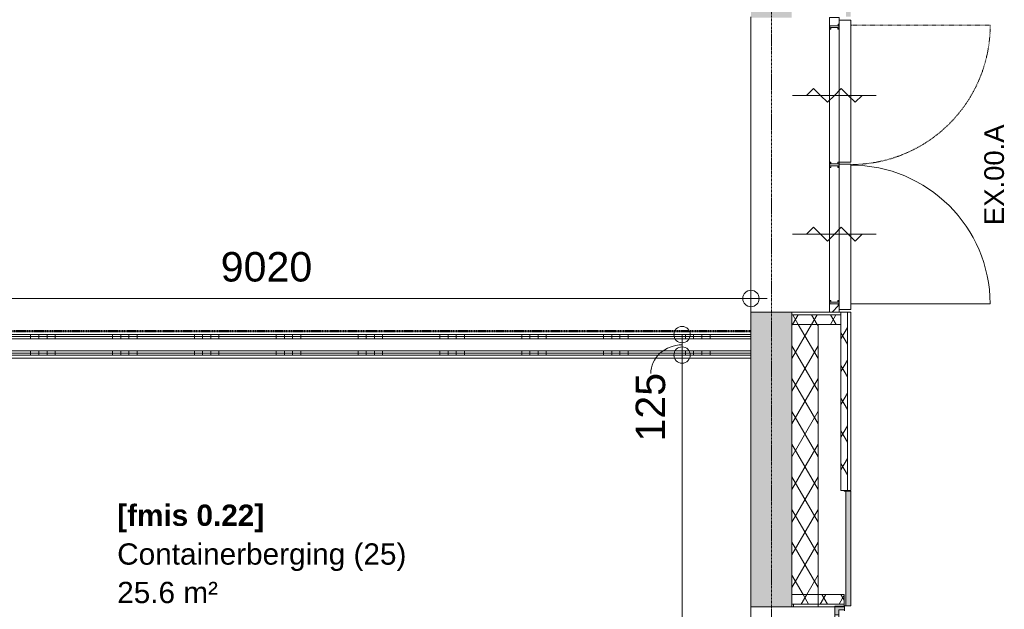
# Model space of a CAD drawing. Header units: millimetres. Extents: x 522 to 75900, y -25803 to 58941.
# Tile 127 of 134: x 48609 to 54623, y 42029 to 45632. Entities that reach past the tile are written whole.
import ezdxf

# ---------------------------------------------------------------- set-up
doc = ezdxf.new("R2010")
doc.units = ezdxf.units.MM
for name, pattern in [('BE_Brand', [10, 5, -2, 1, -2]), ('Dash', [6.35, 3.175, -3.175]), ('Dot', [4.7625, 0, -4.7625]), ('Grid Line', [22.225, 12.7, -3.175, 3.175, -3.175]), ('Overhead', [3.96875, 2.38125, -1.5875])]:
    doc.linetypes.add(name, pattern=pattern)
for name, color, linetype, lineweight in [('00_Algemeen', 7, 'Dot', 9), ('00_Algemeen-100', 7, 'Continuous', 9), ('22_Metselwerk', 7, 'Continuous', 9), ('30_Kozijnen-ramen-deuren', 7, 'Continuous', 9), ('42_Dekvloeren en vloersystemen', 7, 'Continuous', 9)]:
    doc.layers.add(name, color=color, linetype=linetype, lineweight=lineweight)
doc.styles.add('Arial', font='arial.ttf', dxfattribs={"height": 180})
doc.styles.add('Arial_1', font='arial.ttf', dxfattribs={"height": 130})
doc.styles.add('Arial_4', font='arial.ttf', dxfattribs={"height": 120})
doc.styles.add('Arial_B', font='arialbd.ttf', dxfattribs={"height": 130})
doc.dimstyles.new('1_8mm_continuous_mm_zwart', dxfattribs={"dimscale": 304.8, "dimtxt": 183.646692, "dimasz": 0.328084, "dimexe": 0.328084, "dimexo": 0.0625, "dimgap": 0.164042, "dimtad": 1, "dimdec": 0, "dimzin": 0, "dimdsep": 46, "dimtxsty": 'Arial', "dimblk1": 'DOTBLANK', "dimblk2": 'DOTBLANK', "dimsah": 1, "dimcen": 0.09, "dimdle": 0.328084, "dimazin": 0, "dimtfac": 1, "dimtdec": 4, "dimtix": 1, "dimtmove": 0, "dimatfit": 3, "dimfxl": 0.328084, "dimfxlon": 1, "dimtvp": 1, "dimtolj": 1, "dimtzin": 0, "dimarcsym": 2})
doc.dimstyles.new('1_8mm_continuous_mm_zwart_1', dxfattribs={"dimscale": 304.8, "dimtxt": 183.646692, "dimasz": 0.328084, "dimexe": 0.328084, "dimexo": 0.0625, "dimgap": 0.164042, "dimtad": 1, "dimdec": 0, "dimzin": 0, "dimdsep": 46, "dimtxsty": 'Arial', "dimblk1": 'DOTBLANK', "dimblk2": 'DOTBLANK', "dimsah": 1, "dimcen": 0.09, "dimdle": 0.328084, "dimazin": 0, "dimtfac": 1, "dimtdec": 4, "dimtix": 1, "dimtmove": 2, "dimatfit": 3, "dimfxl": 0.328084, "dimfxlon": 1, "dimtvp": 1, "dimtolj": 1, "dimtzin": 0, "dimarcsym": 2})
doc.dimstyles.new('1_8mm_continuous_mm_zwart_2', dxfattribs={"dimscale": 304.8, "dimtxt": 183.646692, "dimasz": 0.328084, "dimexe": 0.328084, "dimexo": 0.0625, "dimgap": 0.164042, "dimtad": 1, "dimdec": 0, "dimzin": 0, "dimdsep": 46, "dimtxsty": 'Arial', "dimblk1": 'DOTBLANK', "dimblk2": 'DOTBLANK', "dimsah": 1, "dimcen": 0.09, "dimdle": 0.328084, "dimazin": 0, "dimtfac": 1, "dimtdec": 4, "dimtix": 1, "dimtmove": 1, "dimatfit": 3, "dimfxl": 0.328084, "dimfxlon": 1, "dimtvp": 1, "dimtolj": 1, "dimtzin": 0, "dimarcsym": 2})
pattern_1 = [(90, (47675, 43582.5), (-500, 3e-14), []), (90, (47725, 43582.5), (-500, 3e-14), []), (90, (47775, 43582.5), (-500, 3e-14), []), (90, (47825, 43582.5), (-500, 3e-14), [])]

# ---------------------------------------------------------------- blocks, each defined once
blk = doc.blocks.new('FRA_R12_AWT_CON_Betonwerk_R20_rvt-1-100 - Plattegrond - Begane grond')
at = {"layer": '22_Metselwerk', "lineweight": 13, "true_color": 0xc0c0c0}
h = blk.add_hatch(dxfattribs=at)
h.set_pattern_fill('FP_141', color=9, style=0, pattern_type=2)
h.set_pattern_definition([(45, (0, 0), (-106.06602, 106.06602), []), (135, (0, 0), (-106.06602, -106.06602), []), (50, (0, 0), (358.6306, -31.3759), [37.5, -412.5]), (355, (0, 0), (-69.3761, 376.0957), [30, -330]), (100.451, (29.9, -2.6), (289.2568, 344.7173), [31.87, -350.571]), (46.184, (0, 100), (533.62, -82.7615), [56.25, -618.75]), (96.636, (44.47, 93.1), (467.3284, 487.0622), [47.805, -525.856]), (351.184, (0, 100), (467.3326, 487.058), [45, -495]), (21, (50, 75), (298.4541, -201.3095), [37.5, -412.5]), (326, (50, 75), (121.6571, 362.5749), [30, -330]), (71.451, (74.87, 58.22), (420.112, 161.2621), [31.87, -350.571]), (37.5, (0, 0), (6.07993, 166.44693), [3.353, -322.647, 3.353, -331.647, -331.25]), (37.5, (0, 0), (6.07993, 166.44693), [-661, 3.353, -327.897]), (7.5, (0, 0), (131.53477, 197.20586), [3.353, -187.647, 3.353, -315.147, -126.25]), (7.5, (0, 0), (131.53477, 197.20586), [-509.5, 3.353, -122.897]), (327.5, (-111.5, 0), (266.91122, -11.27744), [3.353, -121.647, 3.353, -386.647, -517.5]), (327.5, (-111.5, 0), (266.91122, -11.27744), [-515, 3.353, -514.147]), (317.5, (-161.5, 0), (291.5931, 50.0525), [3.353, -159.147, 3.353, -255.647, -367.5]), (317.5, (-161.5, 0), (291.5931, 50.0525), [-421.5, 3.353, -364.147]), (317.5, (-161.5, 0), (291.5931, 50.0525), [3.353, -159.147, 3.353, -255.647, -367.5]), (317.5, (-161.5, 0), (291.5931, 50.0525), [-421.5, 3.353, -364.147])])
h.paths.add_polyline_path([(53171.6, 9850), (53325, 9850), (53325, 10380), (53075, 10380), (53075, 9850)], flags=0)
h.paths.add_polyline_path([(53325, 11420), (53325, 12180), (53075, 12180), (53075, 11420)], flags=0)
h.paths.add_polyline_path([(53075, 13220), (53325, 13220), (53325, 13980), (53075, 13980)], flags=0)
h.paths.add_polyline_path([(53325, 15020), (53325, 15780), (53075, 15780), (53075, 15020)], flags=0)
h.paths.add_polyline_path([(53075, 16820), (53325, 16820), (53325, 17580), (53075, 17580), (53075, 17357.1)], flags=0)
h.paths.add_polyline_path([(53075, 18620), (53325, 18620), (53325, 19380), (53075, 19380), (53075, 18940.1)], flags=0)
h.paths.add_polyline_path([(53325, 20420), (53325, 21180), (53075, 21180), (53075, 20420)], flags=0)
h.paths.add_polyline_path([(53075, 22220), (53325, 22220), (53325, 22980), (53075, 22980)], flags=0)
h.paths.add_polyline_path([(53325, 24020), (53325, 26545), (53075, 26545), (53075, 24020)], flags=0)
h.paths.add_polyline_path([(53325, 27645), (53325, 29445), (53075, 29445), (53075, 27645)], flags=0)
h.paths.add_polyline_path([(53325, 31245), (53325, 33045), (53075, 33045), (53075, 31245)], flags=0)
h.paths.add_polyline_path([(53325, 34845), (53325, 36645), (53075, 36645), (53075, 34845)], flags=0)
h.paths.add_polyline_path([(53171.6, 38445), (53325, 38445), (53325, 40245), (53075, 40245), (53075, 38445)], flags=0)
h.paths.add_polyline_path([(53075, 42045), (53325, 42045), (53325, 43845), (53075, 43845), (53075, 42684.9)], flags=0)
h.paths.add_polyline_path([(53325, 45645), (53325, 53325), (53075, 53325), (53075, 45645), (53171.6, 45645)], flags=0)
at = {"layer": '22_Metselwerk', "lineweight": 13}
for p, q in [((53325, 43845), (53075, 43845)), ((53075, 43845), (53075, 42045)), ((53325, 42045), (53325, 43845)), ((53075, 42045), (53325, 42045))]:
    blk.add_line(p, q, dxfattribs=at)
blk = doc.blocks.new('31_DO_PR dubbel - S1_DD_e_02-9830485-100 - Plattegrond - Begane grond')
at = {"layer": '00_Algemeen', "linetype": 'Continuous', "true_color": 0xc0c0c0}
h = blk.add_hatch(dxfattribs=at)
h.set_pattern_fill('FP_151', color=9, style=0, pattern_type=2)
h.set_pattern_definition([(135, (44865.85, -53666.5), (-70.71068, -70.71068), [])])
h.paths.add_polyline_path([(1020.8, -88.8), (1020.8, -51.5), (980.8, -51.5), (980.8, -59), (970.8, -59), (970.8, -108.5), (955.8, -108.5), (955.8, -111.5), (1020.8, -111.5)], flags=0)
h.paths.add_polyline_path([(-714.2, -108.5), (-729.2, -108.5), (-729.2, -59), (-739.2, -59), (-739.2, -51.5), (-779.2, -51.5), (-779.2, -111.5), (-714.2, -111.5)], flags=0)
at = {"layer": '00_Algemeen', "linetype": 'Continuous'}
for p, q in [((-303.5, 173.5), (-303.5, -336.5)), ((545.2, 173.5), (545.2, -336.5)), ((-261.1, 45.8), (-303.5, 88.2)), ((587.6, 45.8), (545.2, 88.2)), ((-345.9, -39.1), (-303.5, 3.4)), ((-303.5, 3.4), (-261.1, 45.8)), ((502.8, -39.1), (545.2, 3.4)), ((545.2, 3.4), (587.6, 45.8)), ((-303.5, -81.5), (-345.9, -39.1)), ((545.2, -81.5), (502.8, -39.1)), ((-261.1, -123.9), (-303.5, -81.5)), ((587.6, -123.9), (545.2, -81.5)), ((-345.9, -208.8), (-303.5, -166.4)), ((-303.5, -166.4), (-261.1, -123.9)), ((502.8, -208.8), (545.2, -166.4)), ((545.2, -166.4), (587.6, -123.9)), ((-303.5, -251.2), (-345.9, -208.8)), ((545.2, -251.2), (502.8, -208.8))]:
    blk.add_line(p, q, dxfattribs=at)
at = {"layer": '30_Kozijnen-ramen-deuren'}
for p, q in [((-739.2, -51.5), (-779.2, -51.5)), ((-779.2, -51.5), (-779.2, -111.5)), ((-739.2, -59), (-739.2, -51.5)), ((-729.2, -59), (-739.2, -59)), ((-729.2, -108.5), (-729.2, -59)), ((980.8, -59), (970.8, -59)), ((970.8, -59), (970.8, -108.5)), ((1020.8, -51.5), (980.8, -51.5)), ((980.8, -51.5), (980.8, -59)), ((1020.8, -111.5), (1020.8, -51.5)), ((-779.2, -111.5), (-714.2, -111.5)), ((-714.2, -108.5), (-729.2, -108.5)), ((-714.2, -111.5), (-714.2, -108.5)), ((970.8, -108.5), (955.8, -108.5)), ((955.8, -108.5), (955.8, -111.5)), ((955.8, -111.5), (1020.8, -111.5))]:
    blk.add_line(p, q, dxfattribs=at)
blk = doc.blocks.new('31_DO_A1_DD_e_01 - Jazo p - A1_DD_e_01 - 1800x2800-8810987-100 - Plattegrond - Begane grond')
at = {"layer": '30_Kozijnen-ramen-deuren'}
h = blk.add_hatch(color=256, dxfattribs=at)
h.paths.add_polyline_path([(1020.8, 1), (998.8, 1), (998.8, -34), (968.8, -34), (968.8, -59), (1020.8, -59)], flags=0)
h.paths.add_polyline_path([(-727.2, -34), (-757.2, -34), (-757.2, 1), (-779.2, 1), (-779.2, -59), (-727.2, -59)], flags=0)
at = {"layer": '00_Algemeen', "linetype": 'Continuous'}
for p, q in [((-303.2, 226), (-303.2, -284)), ((544.8, 226), (544.8, -284)), ((-260.7, 98.3), (-303.2, 140.7)), ((587.3, 98.3), (544.8, 140.7)), ((-303.2, 55.9), (-260.7, 98.3)), ((544.8, 55.9), (587.3, 98.3)), ((-345.6, 13.4), (-303.2, 55.9)), ((-303.2, -29), (-345.6, 13.4)), ((502.4, 13.4), (544.8, 55.9)), ((544.8, -29), (502.4, 13.4)), ((-260.7, -71.4), (-303.2, -29)), ((587.3, -71.4), (544.8, -29)), ((-345.6, -156.3), (-303.2, -113.9)), ((-303.2, -113.9), (-260.7, -71.4)), ((502.4, -156.3), (544.8, -113.9)), ((544.8, -113.9), (587.3, -71.4)), ((-303.2, -198.7), (-345.6, -156.3)), ((544.8, -198.7), (502.4, -156.3))]:
    blk.add_line(p, q, dxfattribs=at)
at = {"layer": '30_Kozijnen-ramen-deuren'}
for p, q in [((-779.2, 1), (-779.2, -59)), ((-757.2, 1), (-779.2, 1)), ((-757.2, -34), (-757.2, 1)), ((-757.2, 1), (-752.2, 1)), ((993.8, 1), (998.8, 1)), ((1020.8, 1), (998.8, 1)), ((998.8, 1), (998.8, -34)), ((1020.8, -59), (1020.8, 1)), ((-779.2, -59), (-727.2, -59)), ((-727.2, -34), (-757.2, -34)), ((-727.2, -59), (-727.2, -34)), ((-727.2, -34), (968.8, -34)), ((968.8, -59), (-727.2, -59)), ((998.8, -34), (968.8, -34)), ((968.8, -34), (968.8, -59)), ((968.8, -59), (1020.8, -59))]:
    blk.add_line(p, q, dxfattribs=at)
blk = doc.blocks.new('31_d_buitendeur_PR_gevelpaneel-d2 - D25-10408441-100 - Plattegrond - Begane grond')
at = {"layer": '30_Kozijnen-ramen-deuren', "linetype": 'Dash'}
for p, q in [((1090.5, 959.4), (1090.5, 107.4)), ((1115.5, -22.6), (1952.5, -22.6)), ((1851.3, -22.6), (1839, -22.6))]:
    blk.add_line(p, q, dxfattribs=at)
at = {"layer": '30_Kozijnen-ramen-deuren', "lineweight": 18}
for p, q in [((1927.5, 107.4), (1060.5, 107.4)), ((1060.5, 107.4), (1060.5, 37.4)), ((1927.5, 37.4), (1927.5, 107.4)), ((1060.5, 37.4), (1927.5, 37.4))]:
    blk.add_line(p, q, dxfattribs=at)
at = {"layer": '30_Kozijnen-ramen-deuren'}
for p, q in [((1090.5, 107.4), (1927.5, 107.4)), ((1826.3, 107.4), (1814, 107.4)), ((1927.5, 37.4), (1090.5, 37.4)), ((1090.5, 37.4), (1090.5, 34.4)), ((1090.5, 34.4), (1115.5, 34.4)), ((1115.5, 29.4), (1105.5, 29.4)), ((1105.5, 29.4), (1105.5, -14.6)), ((1115.5, 34.4), (1115.5, 29.4)), ((1927.5, 29.4), (1927.5, 37.4)), ((1937.5, 29.4), (1927.5, 29.4)), ((1937.5, -14.6), (1937.5, 29.4)), ((1105.5, -14.6), (1115.5, -14.6)), ((1115.5, -14.6), (1115.5, -22.6)), ((1115.5, -22.6), (1952.5, -22.6)), ((1927.5, -19.6), (1927.5, -14.6)), ((1927.5, -14.6), (1937.5, -14.6)), ((1952.5, -19.6), (1927.5, -19.6)), ((1952.5, -22.6), (1952.5, -19.6))]:
    blk.add_line(p, q, dxfattribs=at)
at = {"layer": '30_Kozijnen-ramen-deuren', "linetype": 'Dash'}
blk.add_arc((1090.5, 107.4), 852, 360, 90, dxfattribs=at)
blk = doc.blocks.new('31_d_buitendeur_PR_gevelpaneel-d1 - D25_aluminium-10408443-100 - Plattegrond - Begane grond')
at = {"layer": '30_Kozijnen-ramen-deuren'}
for p, q in [((1105.5, 14.6), (1115.5, 14.6)), ((1105.5, -29.4), (1105.5, 14.6)), ((1115.5, 14.6), (1115.5, 22.6)), ((1115.5, 22.6), (1927.5, 22.6)), ((1927.5, 22.6), (1927.5, 14.6)), ((1927.5, 14.6), (1937.5, 14.6)), ((1937.5, 14.6), (1937.5, -29.4)), ((1090.5, -34.4), (1115.5, -34.4)), ((1090.5, -37.4), (1090.5, -34.4)), ((1952.5, -37.4), (1090.5, -37.4)), ((1115.5, -29.4), (1105.5, -29.4)), ((1115.5, -34.4), (1115.5, -29.4)), ((1927.5, -29.4), (1927.5, -34.4)), ((1937.5, -29.4), (1927.5, -29.4)), ((1927.5, -34.4), (1952.5, -34.4)), ((1952.5, -34.4), (1952.5, -37.4)), ((1095.5, -107.4), (1947.5, -107.4)), ((1095.5, -959.4), (1095.5, -107.4)), ((1844.5, -107.4), (1832, -107.4))]:
    blk.add_line(p, q, dxfattribs=at)
at = {"layer": '30_Kozijnen-ramen-deuren', "linetype": 'Dash'}
for p, q in [((1115.5, 22.6), (1927.5, 22.6)), ((1829.3, 22.6), (1817.4, 22.6))]:
    blk.add_line(p, q, dxfattribs=at)
at = {"layer": '30_Kozijnen-ramen-deuren', "lineweight": 18}
for p, q in [((1060.5, -37.4), (1947.5, -37.4)), ((1060.5, -107.4), (1060.5, -37.4)), ((1947.5, -37.4), (1947.5, -107.4)), ((1947.5, -107.4), (1060.5, -107.4))]:
    blk.add_line(p, q, dxfattribs=at)
at = {"layer": '30_Kozijnen-ramen-deuren'}
blk.add_arc((1090.5, -107.4), 852, 270.33624, 0, dxfattribs=at)
blk = doc.blocks.new('32_gm_Dorpel_Vlak_Sponning - Type 1-10408446-100 - Plattegrond - Begane grond')
at = {"layer": '30_Kozijnen-ramen-deuren'}
for p, q in [((-850, -40), (-850, -35.5)), ((-8.3, -32.5), (-16.7, -32.5)), ((850, -35.5), (850, -40)), ((-835, -92.5), (-828.7, -92.5)), ((8.3, -92.5), (16.7, -92.5)), ((828.7, -92.5), (835, -92.5))]:
    blk.add_line(p, q, dxfattribs=at)
blk = doc.blocks.new('DIMBLOCK30-100 - Plattegrond - Begane grond')
at = {"layer": '00_Algemeen-100', "transparency": 16777216}
for p, q in [((44055, 44028.2), (44055, 43828.2)), ((44055, 43928.2), (44055, 44028.2)), ((53075, 44028.2), (53075, 43828.2)), ((53075, 43928.2), (53075, 44028.2)), ((44055, 43928.2), (53175, 43928.2))]:
    blk.add_line(p, q, dxfattribs=at)
for centre in [(44055, 43928.2), (53075, 43928.2)]:
    blk.add_circle(centre, 50, dxfattribs=at)
at = {"layer": '00_Algemeen-100', "color": 0, "transparency": 16777216, "insert": (49836.3, 44211.9), "char_height": 180, "width": 664.518, "attachment_point": 1, "line_spacing_factor": 0.941778, "style": 'Arial'}
blk.add_mtext('9020', dxfattribs=at)
blk = doc.blocks.new('_DotBlank')
at = {"color": 0, "linetype": 'ByBlock', "lineweight": -2}
blk.add_line((-0.5, 0), (-1, 0), dxfattribs=at)
blk.add_circle((0, 0), 0.5, dxfattribs=at)
blk = doc.blocks.new('DIMBLOCK85-100 - Plattegrond - Begane grond')
at = {"layer": '00_Algemeen-100', "transparency": 16777216}
for p, q in [((52554.9, 43582.5), (52754.9, 43582.5)), ((52654.9, 43582.5), (52554.9, 43582.5)), ((52654.9, 38685), (52654.9, 43582.5)), ((52554.9, 38685), (52754.9, 38685)), ((52654.9, 38685), (52554.9, 38685))]:
    blk.add_line(p, q, dxfattribs=at)
for centre in [(52654.9, 43582.5), (52654.9, 38685)]:
    blk.add_circle(centre, 50, dxfattribs=at)
at = {"layer": '00_Algemeen-100', "color": 0, "transparency": 16777216, "insert": (52371.2, 40856.9), "char_height": 180, "width": 664.518, "attachment_point": 1, "rotation": 90, "line_spacing_factor": 0.941778, "style": 'Arial'}
blk.add_mtext('4897', dxfattribs=at)
blk = doc.blocks.new('DIMBLOCK86-100 - Plattegrond - Begane grond')
at = {"layer": '00_Algemeen-100', "transparency": 16777216}
for p, q in [((52554.9, 43707.5), (52754.9, 43707.5)), ((52654.9, 43707.5), (52554.9, 43707.5)), ((52654.9, 43582.5), (52654.9, 43707.5)), ((52554.9, 43582.5), (52754.9, 43582.5)), ((52654.9, 43582.5), (52554.9, 43582.5))]:
    blk.add_line(p, q, dxfattribs=at)
for centre in [(52654.9, 43707.5), (52654.9, 43582.5)]:
    blk.add_circle(centre, 50, dxfattribs=at)
blk.add_ellipse((52654.9, 43469.2), major_axis=(191.3, 0), ratio=0.918972, start_param=1.570796, end_param=3.141593, dxfattribs=at)
at = {"layer": '00_Algemeen-100', "color": 0, "transparency": 16777216, "insert": (52371.2, 43053.9), "char_height": 180, "width": 498.389, "attachment_point": 1, "rotation": 90, "line_spacing_factor": 0.941778, "style": 'Arial'}
blk.add_mtext('125', dxfattribs=at)

msp = doc.modelspace()

# ---------------------------------------------------------------- hatches: boundary and pattern name
at = {"layer": '22_Metselwerk', "true_color": 0xc0c0c0}
h = msp.add_hatch(dxfattribs=at)
h.set_pattern_fill('FP_65', color=9, angle=225, style=0, pattern_type=2)
h.set_pattern_definition([(45, (0, 0), (-88.38835, 88.38835), []), (45, (3e-13, 88.39), (-88.38835, 88.38835), [62.5, -312.5])])
h.paths.add_polyline_path([(53655, 27650), (53685, 27650), (53685, 28350), (53655, 28350), (53655, 28042.3)], flags=0)
h.paths.add_polyline_path([(53655, 31250), (53685, 31250), (53685, 31950), (53655, 31950), (53655, 31406.1)], flags=0)
h.paths.add_polyline_path([(53655, 34850), (53685, 34850), (53685, 35550), (53655, 35550)], flags=0)
h.paths.add_polyline_path([(53685, 38450), (53685, 39150), (53655, 39150), (53655, 38450)], flags=0)
h.paths.add_polyline_path([(53685, 42050), (53685, 42750), (53655, 42750), (53655, 42050)], flags=0)
h.paths.add_polyline_path([(53685, 45650), (53685, 46350), (53655, 46350), (53655, 45650)], flags=0)
h.paths.add_polyline_path([(53685, 47450), (53685, 48150), (53655, 48150), (53655, 47450)], flags=0)
h.paths.add_polyline_path([(53685, 49250), (53685, 49950), (53655, 49950), (53655, 49250)], flags=0)
h.paths.add_polyline_path([(53685, 51050), (53685, 51750), (53655, 51750), (53655, 51050)], flags=0)
h.paths.add_polyline_path([(53655, 52850), (53685, 52850), (53685, 53355.7), (53655, 53385.7), (53655, 53145.3)], flags=0)
h = msp.add_hatch(dxfattribs=at)
h.set_pattern_fill('FP_207', color=9, angle=-90, style=0, pattern_type=2)
h.set_pattern_definition([(270, (53275, 43845), (500, 3e-14), []), (270, (53225, 43845), (500, 3e-14), []), (270, (53175, 43845), (500, 3e-14), []), (270, (53125, 43845), (500, 3e-14), [])])
h.paths.add_polyline_path([(53325, 43829), (53625, 43829), (53625, 43845), (53325, 43845)], flags=0)
h = msp.add_hatch(dxfattribs=at)
h.set_pattern_fill('FP_2', color=9, angle=240, style=0, pattern_type=2)
h.set_pattern_definition([(60, (0, 0), (-86.60254, 50), []), (120, (0, 0), (-86.60254, -50), [])])
h.paths.add_polyline_path([(53325, 43770), (53625, 43770), (53625, 43829), (53325, 43829)], flags=0)
h = msp.add_hatch(dxfattribs=at)
h.set_pattern_fill('FP_2', color=9, angle=240, style=0, pattern_type=2)
h.set_pattern_definition([(60, (0, 0), (-86.60254, 50), []), (120, (0, 0), (-86.60254, -50), [])])
h.paths.add_polyline_path([(53655, 42755), (53665, 42755), (53665, 43845), (53625, 43845), (53625, 42755)], flags=0)
h = msp.add_hatch(dxfattribs=at)
h.set_pattern_fill('FP_2', color=9, angle=240, style=0, pattern_type=2)
h.set_pattern_definition([(60, (0, 0), (-86.60254, 50), []), (120, (0, 0), (-86.60254, -50), [])])
h.paths.add_polyline_path([(53325, 42120), (53485, 42120), (53485, 43770), (53325, 43770), (53325, 42684.9)], flags=0)
at = {"layer": '22_Metselwerk', "true_color": 0x808080}
h = msp.add_hatch(dxfattribs=at)
h.set_pattern_fill('FP_41', color=8, angle=-90, style=0, pattern_type=2)
h.set_pattern_definition(pattern_1)
h.paths.add_polyline_path([(52765.4, 43695), (53075, 43695), (53075, 43707.5), (43907.5, 43707.5), (43907.5, 43695), (51140.7, 43695)], flags=0)
h.paths.add_polyline_path([(41875, 43695), (41907.5, 43695), (41907.5, 43707.5), (41875, 43707.5)], flags=0)
h = msp.add_hatch(dxfattribs=at)
h.set_pattern_fill('FP_41', color=8, angle=-90, style=0, pattern_type=2)
h.set_pattern_definition(pattern_1)
h.paths.add_polyline_path([(52765.4, 43582.5), (53075, 43582.5), (53075, 43595), (43907.5, 43595), (43907.5, 43582.5), (51140.7, 43582.5)], flags=0)
h.paths.add_polyline_path([(41875, 43582.5), (41907.5, 43582.5), (41907.5, 43595), (41887.5, 43595), (41887.5, 43695), (41875, 43695), (41875, 43595)], flags=0)
h = msp.add_hatch(dxfattribs=at)
h.set_pattern_fill('FP_41', color=8, angle=-90, style=0, pattern_type=2)
h.set_pattern_definition(pattern_1)
h.paths.add_polyline_path([(52765.4, 43682.5), (53075, 43682.5), (53075, 43695), (43907.5, 43695), (43907.5, 43682.5), (51140.7, 43682.5)], flags=0)
h.paths.add_polyline_path([(41900, 43682.5), (41907.5, 43682.5), (41907.5, 43695), (41887.5, 43695), (41887.5, 43682.5)], flags=0)
h = msp.add_hatch(dxfattribs=at)
h.set_pattern_fill('FP_41', color=8, angle=-90, style=0, pattern_type=2)
h.set_pattern_definition(pattern_1)
h.paths.add_polyline_path([(52765.4, 43595), (53075, 43595), (53075, 43607.5), (43907.5, 43607.5), (43907.5, 43595), (51140.7, 43595)], flags=0)
h.paths.add_polyline_path([(41887.5, 43595), (41907.5, 43595), (41907.5, 43607.5), (41900, 43607.5), (41900, 43682.5), (41887.5, 43682.5), (41887.5, 43607.5)], flags=0)
at = {"layer": '22_Metselwerk', "true_color": 0xc0c0c0}
h = msp.add_hatch(dxfattribs=at)
h.set_pattern_fill('FP_9', color=9, angle=-120, style=0, pattern_type=2)
h.set_pattern_definition([(60, (0, 0), (-86.60254, 50), []), (120, (0, 0), (-86.60254, -50), [])])
h.paths.add_polyline_path([(53325, 42061), (53645, 42061), (53645, 42120), (53325, 42120)], flags=0)
h = msp.add_hatch(dxfattribs=at)
h.set_pattern_fill('FP_206', color=9, angle=-90, style=0, pattern_type=2)
h.set_pattern_definition([(90, (53685, 42045), (-500, 3e-14), []), (90, (53735, 42045), (-500, 3e-14), []), (90, (53785, 42045), (-500, 3e-14), []), (90, (53835, 42045), (-500, 3e-14), [])])
h.paths.add_polyline_path([(53622.5, 42045), (53622.5, 42047.5), (53645, 42047.5), (53645, 42061), (53325, 42061), (53325, 42045), (53577.7, 42045)], flags=0)

# ---------------------------------------------------------------- linework, layer by layer
at = {"layer": '00_Algemeen', "color": 16, "linetype": 'Grid Line', "true_color": 0x800000}
msp.add_line((53200, 4084), (53200, 58341), dxfattribs=at)
at = {"layer": '00_Algemeen', "linetype": 'Overhead'}
for p, q in [((53075, 45650), (53075, 43850)), ((53075, 42047.5), (53075, 40247.5))]:
    msp.add_line(p, q, dxfattribs=at)
at = {"layer": '00_Algemeen', "linetype": 'Continuous'}
for p, q in [((53325, 43845), (53325, 42045)), ((53325, 43770), (53625, 43770)), ((53485, 42045), (53485, 43770)), ((53645, 42120), (53325, 42120)), ((53645, 42047.5), (53645, 42120))]:
    msp.add_line(p, q, dxfattribs=at)
at = {"layer": '00_Algemeen', "color": 82, "linetype": 'BE_Brand', "lineweight": 50, "true_color": 0x46cc0d}
msp.add_line((41875, 43729), (53075, 43729), dxfattribs=at)
at = {"layer": '22_Metselwerk'}
for p, q in [((53685, 43845), (53325, 43845)), ((53625, 43829), (53325, 43829)), ((53625, 42755), (53625, 43845)), ((53665, 42755), (53665, 43845)), ((53685, 42755), (53685, 43845)), ((53075, 43707.5), (43907.5, 43707.5)), ((43907.5, 43695), (53075, 43695)), ((43907.5, 43682.5), (53075, 43682.5)), ((53075, 43582.5), (53075, 43707.5)), ((43907.5, 43607.5), (53075, 43607.5)), ((43907.5, 43595), (53075, 43595)), ((43907.5, 43582.5), (53075, 43582.5)), ((53625, 42755), (53685, 42755)), ((53645, 42750), (53645, 42755)), ((53685, 42750), (53645, 42750)), ((53655, 42050), (53655, 42750)), ((53685, 42050), (53685, 42750)), ((53645, 42061), (53325, 42061)), ((53325, 42045), (53645, 42045)), ((53622.5, 42045), (53622.5, 42047.5)), ((53622.5, 42047.5), (53645, 42047.5)), ((53645, 42050), (53685, 42050)), ((53645, 42045), (53645, 42047.5))]:
    msp.add_line(p, q, dxfattribs=at)
at = {"layer": '42_Dekvloeren en vloersystemen', "color": 7, "true_color": 0xffffff}
for p, q in [((53075, 43845), (53075, 43850)), ((53074.5, 43564), (47851, 43564)), ((53074.5, 42032.4), (53074.5, 43564)), ((53075, 42032.4), (53075, 42045))]:
    msp.add_line(p, q, dxfattribs=at)

# ---------------------------------------------------------------- block references
at = {"lineweight": 5}
msp.add_blockref('FRA_R12_AWT_CON_Betonwerk_R20_rvt-1-100 - Plattegrond - Begane grond', (0, 0), dxfattribs=at)
at = {"layer": '30_Kozijnen-ramen-deuren'}
for name, p, rotation in [('31_DO_PR dubbel - S1_DD_e_02-9830485-100 - Plattegrond - Begane grond', (53666.5, 44865.8), 270), ('31_d_buitendeur_PR_gevelpaneel-d2 - D25-10408441-100 - Plattegrond - Begane grond', (53577.6, 46689.2), 270), ('32_gm_Dorpel_Vlak_Sponning - Type 1-10408446-100 - Plattegrond - Begane grond', (53647.5, 44745), 270), ('31_d_buitendeur_PR_gevelpaneel-d1 - D25_aluminium-10408443-100 - Plattegrond - Begane grond', (53577.6, 42800.8), 89.99999999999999), ('31_DO_A1_DD_e_01 - Jazo p - A1_DD_e_01 - 1800x2800-8810987-100 - Plattegrond - Begane grond', (53646.5, 41268.3), 269.9999999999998)]:
    msp.add_blockref(name, p, dxfattribs=dict(at, rotation=rotation))

# ---------------------------------------------------------------- texts
at = {"layer": '00_Algemeen', "linetype": 'Continuous', "insert": (54500.9, 44376.7), "char_height": 120, "width": 793.671, "attachment_point": 1, "rotation": 90, "style": 'Arial_4'}
msp.add_mtext('EX.00.A', dxfattribs=at)
at = {"layer": '00_Algemeen', "color": 5, "linetype": 'Continuous', "true_color": 0x0000ff, "insert": (49204.1, 42668.8), "char_height": 130, "width": 1098.312, "attachment_point": 1, "style": 'Arial_B'}
msp.add_mtext('[fmis 0.22]', dxfattribs=at)
at = {"layer": '00_Algemeen', "linetype": 'Continuous', "char_height": 130, "attachment_point": 1, "style": 'Arial_1'}
for s, insert, width in [('Containerberging (25)', (49204.1, 42431.8), 2116.455), ('25.6 m²', (49204.1, 42196.8), 737.552), ('25.6 m²', (49204.1, 42196.8), 737.552)]:
    msp.add_mtext(s, dxfattribs=dict(at, insert=insert, width=width))

# ---------------------------------------------------------------- dimensions: what is measured, and where the dimension line sits
at = {"layer": '00_Algemeen', "linetype": 'Continuous'}
dim = msp.add_linear_dim(base=(53075, 43928.2), p1=(44055, 44028.2), p2=(53075, 44028.2), dimstyle='1_8mm_continuous_mm_zwart_1', override={"dimpost": '<>', "dimfxl": 9020}, dxfattribs=at)
dim.commit()
dim.dimension.update_dxf_attribs({"geometry": 'DIMBLOCK30-100 - Plattegrond - Begane grond', "text_midpoint": (50168.5, 44091.9), "dimtype": 160})
dim = msp.add_linear_dim(base=(52654.9, 43707.5), p1=(52554.9, 43582.5), p2=(52554.9, 43707.5), angle=90, dimstyle='1_8mm_continuous_mm_zwart_2', override={"dimpost": '<>', "dimfxl": 125}, dxfattribs=at)
dim.commit()
dim.dimension.update_dxf_attribs({"geometry": 'DIMBLOCK86-100 - Plattegrond - Begane grond', "text_midpoint": (52491.2, 43303.1), "dimtype": 160, "text_rotation": 90})
dim = msp.add_linear_dim(base=(52654.9043, 43582.5), p1=(52554.9043, 38685.0075), p2=(52554.9043, 43582.5), angle=90, dimstyle='1_8mm_continuous_mm_zwart', override={"dimpost": '<>', "dimfxl": 4897.492474}, dxfattribs=at)
dim.commit()
dim.dimension.update_dxf_attribs({"geometry": 'DIMBLOCK85-100 - Plattegrond - Begane grond', "text_midpoint": (52513.0012, 41133.7538)})

doc.saveas('drawing.dxf')
